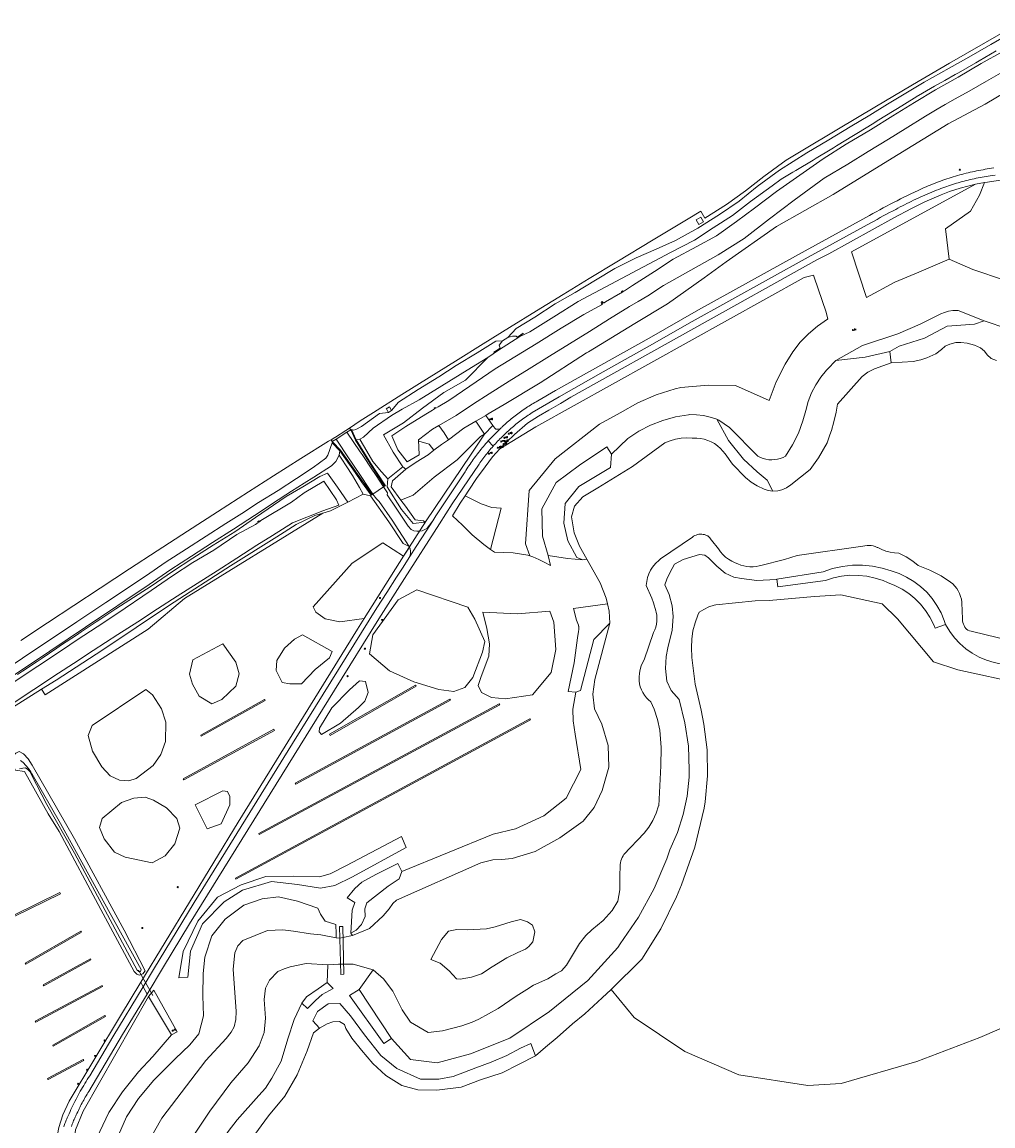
# Model space of a CAD drawing. Header units: metres. Extents: x 138165 to 154469, y 480134 to 494189.
# Tile 15 of 256: x 139748 to 140157, y 483034 to 483499. Entities that reach past the tile are written whole.
import ezdxf

# ---------------------------------------------------------------- set-up
doc = ezdxf.new("R2010")
doc.units = ezdxf.units.M
doc.header["$LTSCALE"] = 0.001
doc.header["$MEASUREMENT"] = 0
for name, color, linetype, lineweight in [('TOP-L-duiker', 7, 'Continuous', 0), ('TOP-L-terrein schutting raster hek leuning', 7, 'Continuous', 0), ('TOP-L-topo objecten punt', 7, 'Continuous', 0), ('TOP-L-topo objecten vlak', 7, 'Continuous', 0)]:
    doc.layers.add(name, color=color, linetype=linetype, lineweight=lineweight)
doc.styles.add('Style-STANDARD', font='STANDARD.shx')

# ---------------------------------------------------------------- blocks, each defined once
blk = doc.blocks.new('24')
at = {"layer": 'TOP-L-topo objecten punt', "color": 7, "linetype": 'Continuous', "lineweight": 0}
for radius in [0.025, 0.0182, 0.0115, 0.005]:
    blk.add_circle((0, 0), radius, dxfattribs=at)
blk = doc.blocks.new('304')
at = {"layer": 'TOP-L-topo objecten punt', "color": 7, "linetype": 'Continuous', "lineweight": 0}
blk.add_circle((0, 0), 0.0225, dxfattribs=at)
at = {"layer": 'TOP-L-topo objecten punt', "color": 7, "linetype": 'Continuous', "lineweight": 0, "style": 'Style-STANDARD'}
blk.add_text('ZM', height=0.054, dxfattribs=at).set_placement((0.043, 0))
blk = doc.blocks.new('121')
at = {"layer": 'TOP-L-topo objecten punt', "color": 7, "linetype": 'Continuous', "lineweight": 0}
blk.add_circle((0, 0), 0.025, dxfattribs=at)
at = {"layer": 'TOP-L-topo objecten punt', "color": 7, "linetype": 'Continuous', "lineweight": 0, "style": 'Style-STANDARD'}
blk.add_text('LD', height=0.06, dxfattribs=at).set_placement((0.0483, 0))
blk = doc.blocks.new('123')
at = {"layer": 'TOP-L-topo objecten punt', "color": 7, "linetype": 'Continuous', "lineweight": 0}
blk.add_circle((0, 0), 0.025, dxfattribs=at)
at = {"layer": 'TOP-L-topo objecten punt', "color": 7, "linetype": 'Continuous', "lineweight": 0, "style": 'Style-STANDARD'}
blk.add_text('PT', height=0.06, dxfattribs=at).set_placement((0.0483, 0))
blk = doc.blocks.new('302')
at = {"layer": 'TOP-L-topo objecten punt', "color": 7, "linetype": 'Continuous', "lineweight": 0}
blk.add_circle((0, 0), 0.025, dxfattribs=at)
at = {"layer": 'TOP-L-topo objecten punt', "color": 7, "linetype": 'Continuous', "lineweight": 0, "style": 'Style-STANDARD'}
blk.add_text('WH', height=0.06, dxfattribs=at).set_placement((0.0483, 0))
blk = doc.blocks.new('11')
at = {"layer": 'TOP-L-topo objecten punt', "color": 7, "linetype": 'Continuous', "lineweight": 0}
blk.add_circle((0, 0), 0.025, dxfattribs=at)
at = {"layer": 'TOP-L-topo objecten punt', "color": 7, "linetype": 'Continuous', "lineweight": 0, "style": 'Style-STANDARD'}
blk.add_text('AB', height=0.06, dxfattribs=at).set_placement((0.0483, 0))
blk = doc.blocks.new('14')
at = {"layer": 'TOP-L-topo objecten punt', "color": 7, "linetype": 'Continuous', "lineweight": 0}
blk.add_circle((0, 0), 0.025, dxfattribs=at)
at = {"layer": 'TOP-L-topo objecten punt', "color": 7, "linetype": 'Continuous', "lineweight": 0, "style": 'Style-STANDARD'}
blk.add_text('VB', height=0.06, dxfattribs=at).set_placement((0.0483, 0))
blk = doc.blocks.new('175')
at = {"layer": 'TOP-L-topo objecten punt', "color": 7, "linetype": 'Continuous', "lineweight": 0}
blk.add_circle((0, 0), 0.025, dxfattribs=at)
at = {"layer": 'TOP-L-topo objecten punt', "color": 7, "linetype": 'Continuous', "lineweight": 0, "style": 'Style-STANDARD'}
blk.add_text('SB', height=0.06, dxfattribs=at).set_placement((0.0483, 0))

msp = doc.modelspace()

# ---------------------------------------------------------------- linework, layer by layer
at = {"layer": 'TOP-L-duiker', "flags": 128}
msp.add_lwpolyline([(139796.78, 483099.48), (139802.87, 483088.8)], dxfattribs=at)
at = {"layer": 'TOP-L-terrein schutting raster hek leuning', "flags": 128}
msp.add_lwpolyline([(139764.16, 483009.37), (139763.19, 483012.13), (139762.38, 483015.27), (139761.89, 483018.18), (139761.64, 483021.39), (139762.05, 483027.17), (139763.21, 483033.15), (139764.93, 483038.45), (139767.6, 483044.17), (139789.16, 483080.2), (139797.8, 483094.41), (139838.85, 483161.93), (139889.23, 483243.41), (139892.02, 483247.82), (139908.65, 483274.11), (139918.1, 483289.05), (139936.86, 483316.71), (139942.8, 483325.63), (139939.13, 483331.13)], dxfattribs=at)
at = {"layer": 'TOP-L-topo objecten vlak', "flags": 128}
for points in [[(140169, 483499.49), (140154.07, 483490.86), (140138.89, 483482.09), (140123.33, 483473), (140107.48, 483463.65), (140092.13, 483454.46), (140076.34, 483444.99), (140070.03, 483441.22), (140060.62, 483434.32), (140052.85, 483428.3), (140044.87, 483422.59), (140035.77, 483416.79), (140034.01, 483419.73), (140028.64, 483416.52), (140013.9, 483407.64), (139998.61, 483398.3), (139986.96, 483391.25), (139975.9, 483384.51), (139964.68, 483377.61), (139953.32, 483370.59), (139942.21, 483363.71), (139930.46, 483356.39), (139919.36, 483349.47), (139907.92, 483342.33), (139895.92, 483334.78), (139890.24, 483331.19), (139885.86, 483328.15)], [(139952.55, 483366.47), (139956.12, 483370.27), (139963.92, 483374.98), (139972.55, 483380.55), (139980.99, 483385.42), (139989.62, 483390.65), (139997.79, 483395.56), (140006.67, 483400.03), (140015.14, 483403.67), (140023.26, 483407.3), (140032.82, 483412.53), (140041.93, 483418.33), (140050.19, 483423.88), (140057.74, 483430.1), (140067.14, 483436.99), (140078.75, 483444.32), (140087.96, 483449.85), (140097.02, 483455.23), (140105.35, 483460.28), (140112.83, 483464.86), (140118.38, 483468.29), (140128.21, 483474.12), (140138.72, 483480.02), (140147.08, 483484.67), (140156.4, 483490.01), (140166.27, 483495.77)], [(140158.66, 483487.3), (140151.4, 483483.11), (140150, 483482.3), (140142.69, 483478.1), (140141.32, 483477.33), (140136.93, 483474.9), (140132.58, 483472.47), (140129.19, 483470.51), (140125.83, 483468.51), (140125.57, 483468.35), (140124.01, 483467.38), (140117.02, 483463.05), (140115.51, 483462.12), (140108.45, 483457.78), (140106.99, 483456.88), (140099.88, 483452.52), (140098.46, 483451.65), (140091.29, 483447.29), (140089.92, 483446.45), (140088.51, 483445.6), (140082.68, 483442.07), (140081.36, 483441.27), (140074.07, 483436.88), (140072.79, 483436.11), (140067.93, 483433.2), (140064.1, 483430.41), (140054.95, 483423.77), (140047.38, 483417.94), (140039.25, 483412.71), (140031.38, 483407.45), (140021.27, 483402.28), (139982.28, 483381.64), (139972.01, 483375.15), (139961.9, 483368.85), (139957.67, 483366.87)], [(140161.45, 483487.09), (140152.26, 483481.98), (140142.64, 483476.25), (140133.06, 483470.91), (140124.2, 483465.54), (140115.01, 483459.91), (140105.55, 483454.02), (140095.29, 483447.99), (140085.64, 483441.8), (140065.95, 483428.07), (140056.71, 483421.01), (140049.12, 483415.33), (140040.67, 483409.24), (140032.37, 483404.85), (140022.4, 483399.41), (140014.42, 483394.31), (140005.22, 483388.4), (140001.83, 483386.11), (140001.34, 483385.94), (140001.22, 483385.75)], [(139923.42, 483329.25), (139930.77, 483333.53), (139938.15, 483338.44), (139944.79, 483342.71), (139953.22, 483347.99), (139961.66, 483353.26), (139970.11, 483358.52), (139978.57, 483363.76), (139987.03, 483369), (139995.5, 483374.22), (140003.97, 483379.43), (140007.59, 483381.55), (140011.61, 483384.05), (140018.3, 483388.34), (140029.78, 483394.77), (140041.37, 483401.23), (140052.3, 483408.17), (140062.93, 483416.46), (140073.36, 483424.4), (140083.89, 483432.15), (140086.01, 483433.57), (140095.96, 483439.59), (140104.57, 483444.84), (140113.17, 483450.11), (140120.23, 483454.46), (140128.76, 483459.73), (140133.74, 483462.74), (140137.07, 483464.66), (140141.31, 483467.04), (140147.16, 483470.29), (140154.49, 483474.5), (140160.5, 483477.92)], [(139943.25, 483333.55), (139944.35, 483334.21), (139951.02, 483338.19), (139966.2, 483347.27), (139985.8, 483359.89), (139986.68, 483360.42), (140006.24, 483372.36), (140019.97, 483380.6), (140035.45, 483391.61), (140044.67, 483398.32), (140065.96, 483413.3), (140089.87, 483426.79), (140112.84, 483440.95), (140138.3, 483456.55), (140154, 483464.85), (140162.25, 483469.74)], [(140157.58, 483437.93), (140156.68, 483437.8), (140155.77, 483437.66), (140154.86, 483437.52), (140153.96, 483437.37), (140153.06, 483437.21), (140152.16, 483437.05), (140151.26, 483436.88), (140150.36, 483436.7), (140149.46, 483436.51), (140148.56, 483436.32), (140147.67, 483436.11), (140146.78, 483435.91), (140145.89, 483435.69), (140145, 483435.47), (140144.11, 483435.23), (140143.23, 483435), (140142.32, 483434.74), (140141.42, 483434.47), (140140.53, 483434.2), (140139.63, 483433.92), (140138.74, 483433.64), (140137.85, 483433.34), (140136.96, 483433.04), (140136.07, 483432.73), (140135.19, 483432.42), (140134.31, 483432.1), (140133.43, 483431.77), (140132.55, 483431.43), (140131.68, 483431.09), (140130.81, 483430.74), (140129.94, 483430.38), (140129.08, 483430.02), (140128.21, 483429.65), (140127.36, 483429.27), (140126.5, 483428.88), (140125.65, 483428.49), (140124.16, 483427.78), (140122.67, 483427.06), (140121.19, 483426.33), (140119.72, 483425.6), (140118.24, 483424.86), (140116.77, 483424.11), (140115.3, 483423.36), (140113.84, 483422.6), (140112.38, 483421.83), (140110.92, 483421.06), (140109.47, 483420.28), (140108.02, 483419.49), (140106.57, 483418.7), (140105.13, 483417.9), (140075.28, 483401.44), (140033.08, 483378.02), (140012.15, 483366.13), (139991.8, 483354.79), (139972.75, 483344.04), (139965.22, 483339.62), (139964.59, 483339.28), (139963.97, 483338.93), (139963.35, 483338.58), (139962.73, 483338.22), (139962.11, 483337.85), (139961.51, 483337.48), (139960.9, 483337.1), (139960.3, 483336.71), (139959.7, 483336.32), (139959.11, 483335.92), (139958.52, 483335.52), (139957.94, 483335.1), (139957.36, 483334.69), (139956.78, 483334.27), (139956.21, 483333.84), (139955.64, 483333.4), (139955.08, 483332.96), (139954.52, 483332.51), (139953.97, 483332.06), (139953.42, 483331.6), (139952.88, 483331.14), (139952.34, 483330.67), (139951.81, 483330.19), (139951.28, 483329.71), (139950.76, 483329.22), (139950.24, 483328.73), (139950.01, 483328.51), (139949.78, 483328.3), (139949.55, 483328.08), (139949.32, 483327.86)], [(139946.38, 483320.57), (139946.86, 483321.09), (139947.33, 483321.61), (139947.81, 483322.13), (139948.3, 483322.64), (139948.79, 483323.14), (139949.28, 483323.64), (139949.78, 483324.13), (139950.29, 483324.62), (139950.8, 483325.11), (139951.31, 483325.59), (139951.82, 483326.08), (139952.33, 483326.57), (139952.84, 483327.05), (139953.36, 483327.52), (139953.89, 483327.99), (139954.42, 483328.46), (139954.95, 483328.92), (139955.49, 483329.37), (139956.04, 483329.82), (139956.59, 483330.26), (139957.14, 483330.7), (139957.7, 483331.13), (139958.26, 483331.56), (139958.83, 483331.97), (139959.4, 483332.39), (139959.98, 483332.79), (139960.55, 483333.2), (139961.14, 483333.59), (139961.73, 483333.98), (139962.32, 483334.36), (139962.92, 483334.74), (139974.24, 483341.32), (139992.76, 483351.86), (140013.57, 483363.55), (140029.15, 483372.39), (140079.35, 483400.26), (140105.77, 483414.8), (140107.07, 483415.53), (140108.37, 483416.25), (140109.68, 483416.97), (140110.99, 483417.68), (140112.31, 483418.38), (140113.62, 483419.08), (140114.94, 483419.78), (140116.27, 483420.47), (140117.19, 483420.97), (140118.11, 483421.47), (140119.04, 483421.96), (140119.98, 483422.44), (140120.91, 483422.92), (140121.85, 483423.39), (140122.79, 483423.85), (140123.74, 483424.31), (140124.69, 483424.76), (140125.64, 483425.21), (140126.6, 483425.64), (140127.56, 483426.07), (140128.52, 483426.49), (140129.48, 483426.91), (140130.45, 483427.32), (140131.42, 483427.72), (140132.39, 483428.12), (140133.37, 483428.5), (140134.35, 483428.89), (140135.33, 483429.26), (140136.13, 483429.56), (140136.94, 483429.85), (140137.75, 483430.14), (140138.56, 483430.42), (140139.37, 483430.69), (140140.18, 483430.95), (140141, 483431.21), (140141.82, 483431.46), (140142.64, 483431.71), (140143.46, 483431.94), (140144.29, 483432.17), (140145.12, 483432.39), (140145.95, 483432.61), (140146.78, 483432.82), (140147.61, 483433.02), (140148.44, 483433.21), (140149.28, 483433.4), (140150.12, 483433.57), (140150.96, 483433.74), (140151.8, 483433.91), (140152.64, 483434.07), (140153.48, 483434.22), (140154.33, 483434.36), (140155.17, 483434.49), (140156.02, 483434.62), (140157.13, 483434.78), (140158.25, 483434.93)], [(140153.75, 483431.75), (140154.96, 483431.97), (140161.34, 483432.86), (140168.26, 483433.5), (140170.1, 483433.64)], [(140149.93, 483431.06), (140143.44, 483429.35), (140138.95, 483427.96), (140135.42, 483426.56), (140128.46, 483423.61), (140122.82, 483420.79), (140115.42, 483416.84), (140088.02, 483401.77), (140083.02, 483399.24), (139979.23, 483341.27), (139974.81, 483338.59), (139969.9, 483335.71), (139965.58, 483333.25), (139960.83, 483330.23), (139955.41, 483325.46), (139952.11, 483322.38), (139949.22, 483319.46)], [(140138.77, 483399.47), (140125.94, 483393.95), (140115.91, 483389.76), (140103.88, 483383.34), (140097.64, 483402.5), (140149.93, 483431.06)], [(140153.75, 483431.75), (140151.53, 483426.44), (140147.74, 483419.67), (140137.25, 483412.32), (140138.77, 483399.47)], [(140149.93, 483431.06), (140153.75, 483431.75)], [(140035.21, 483415.21), (140034.03, 483417.19), (140032.04, 483416.03), (140033.24, 483414.03), (140035.21, 483415.21)], [(140175.54, 483386.09), (140148.71, 483395.08), (140138.77, 483399.47)], [(139949.22, 483319.46), (139964.43, 483328.78), (140077.67, 483391.78), (140081.48, 483392.7), (140081.78, 483391.84), (140086.92, 483377.1), (140087.57, 483374.15), (140087.46, 483374.09), (140083.3, 483371.26), (140079.46, 483368.02), (140075.98, 483364.39), (140072.89, 483360.42), (140069.53, 483355.09), (140065.76, 483347.67), (140062.78, 483339.9), (140048.57, 483346.14), (140037.08, 483346.36), (140025.53, 483345.37), (140023.25, 483344.81), (140015.16, 483342.22), (140007.38, 483338.8), (140000, 483334.59), (139991.32, 483329.85), (139972.52, 483315.26), (139961.55, 483301.93), (139960, 483279.4), (139961.89, 483274.26)], [(139992.93, 483381.08), (139992.71, 483381.33), (139992.57, 483381.5), (139992.46, 483381.65), (139992.22, 483381.49), (139991.94, 483381.29), (139992.18, 483380.9), (139992.42, 483380.52)], [(140000.68, 483385.42), (140000.51, 483385.31), (140000.06, 483385.07), (139993.77, 483381.43), (139993.22, 483381.01), (139992.93, 483381.08)], [(140001.22, 483385.75), (140001.13, 483385.91), (140001.04, 483386.05), (140000.76, 483385.91), (140000.49, 483385.74), (140000.6, 483385.55), (140000.68, 483385.42)], [(140000.68, 483385.42), (140001.22, 483385.75)], [(139992.42, 483380.52), (139992.05, 483380.15), (139984.61, 483376.12), (139975.04, 483370.29), (139964.55, 483363.73), (139947.32, 483353.17), (139936.61, 483345.81), (139927.68, 483339.89), (139923.25, 483337.19), (139922.18, 483336.59)], [(139992.42, 483380.52), (139992.52, 483380.62), (139992.36, 483380.97), (139992.65, 483381.15), (139992.93, 483381.08)], [(140091.03, 483356.69), (140102.17, 483362.99), (140117.15, 483367.9), (140126.54, 483372.1), (140135.24, 483376.38), (140136.86, 483377.01), (140138.54, 483377.47), (140140.26, 483377.75), (140142, 483377.85), (140142.63, 483377.84), (140153.5, 483373.51)], [(140113.73, 483360.47), (140117.69, 483362.78), (140128.39, 483366.19), (140137.89, 483371.17), (140149.42, 483372), (140153.5, 483373.51)], [(140153.5, 483373.51), (140154.77, 483373.09), (140177.15, 483365.38)], [(139957.62, 483367.09), (139958.02, 483367.37), (139959.11, 483368.13), (139959.03, 483368.25), (139956.61, 483366.55)], [(139903.59, 483335.58), (139906.44, 483339.18), (139914.75, 483344.52), (139923.44, 483349.86), (139930.85, 483354.65), (139939.59, 483359.99), (139947.55, 483364.84), (139950.3, 483365.05)], [(139948.7, 483361.05), (139957.67, 483366.87)], [(139950.3, 483365.05), (139948.92, 483363.14), (139949.4, 483361.87)], [(139952.55, 483366.47), (139950.3, 483365.05)], [(139956.61, 483366.55), (139956.1, 483366.95), (139954.63, 483366.95), (139952.55, 483366.47)], [(139956.61, 483366.55), (139956.56, 483366.52), (139956.62, 483366.4), (139956.96, 483366.63), (139957.27, 483366.85), (139957.62, 483367.09)], [(139957.67, 483366.87), (139957.62, 483367.09)], [(140158.79, 483356.68), (140156.51, 483357.55), (140154.81, 483359.11), (140153.71, 483360.59), (140152.04, 483361.99), (140149.48, 483363.12), (140146.4, 483363.98), (140143.73, 483364.36), (140141.54, 483364.31), (140139.04, 483363.62), (140137.11, 483362.76), (140135.5, 483361.28), (140133.11, 483359.53), (140129.38, 483357.9), (140126.85, 483356.95), (140123.53, 483356.32), (140114.32, 483355.67)], [(139948.7, 483361.05), (139944.12, 483357.91)], [(139949.4, 483361.87), (139948.23, 483361.16), (139946.75, 483360.32), (139946.79, 483360.16), (139948.7, 483361.05)], [(139948.7, 483361.05), (139949.41, 483361.69), (139949.4, 483361.87)], [(140113.73, 483360.47), (140103.3, 483358.07), (140091.03, 483356.69)], [(140114.32, 483355.67), (140113.73, 483360.47)], [(139890.13, 483323.47), (139891.71, 483324.34), (139895.78, 483328.15), (139903.58, 483333.46), (139908.02, 483336.13), (139915.14, 483340.12), (139937.24, 483353.69), (139944.12, 483357.91)], [(139944.12, 483357.91), (139934.67, 483348.46), (139925.54, 483343.24), (139916.54, 483336.59), (139908.65, 483330.39), (139900.21, 483325.29), (139904.18, 483317.97), (139908.3, 483311.89)], [(140040.73, 483331.89), (140041.6, 483331.52), (140046.13, 483328.45), (140058.07, 483316.33), (140059.17, 483315.78), (140060.31, 483315.35), (140061.49, 483315.04), (140062.7, 483314.86), (140063.93, 483314.81), (140065.15, 483314.88), (140066.36, 483315.08), (140067.54, 483315.41), (140068.68, 483315.85), (140069.7, 483316.38), (140072.68, 483321.06), (140075.16, 483326.03), (140077.11, 483331.22), (140078.3, 483335.67), (140079.31, 483339.4), (140080.71, 483343), (140082.47, 483346.44), (140084.58, 483349.67), (140086.99, 483352.63), (140087.43, 483353), (140091.03, 483356.69)], [(140114.32, 483355.67), (140107.23, 483353.13), (140104.52, 483351.72), (140102.08, 483349.9), (140091.67, 483338.25), (140091.06, 483334.9), (140090.19, 483330.89), (140089.16, 483327.12), (140088.5, 483325.31), (140087.34, 483321.91), (140083.62, 483315.63), (140080.07, 483310.75), (140071.96, 483304.22), (140070.2, 483303.03), (140068.24, 483302.15), (140066.54, 483301.74), (140064.36, 483301.57)], [(139903.59, 483335.58), (139903.57, 483335.6), (139902.67, 483337.16), (139901.32, 483336.36), (139901.36, 483336.29), (139902.12, 483334.92), (139902.2, 483334.78)], [(139902.2, 483334.78), (139903.59, 483335.58)], [(139921.65, 483336.31), (139920.83, 483335.82), (139918.04, 483334.13), (139909.57, 483328.87), (139903.65, 483324.93), (139906.26, 483318.95), (139910.17, 483314.01), (139915.18, 483316.92), (139914.87, 483323.28)], [(139922.18, 483336.59), (139921.93, 483336.9), (139921.45, 483336.58), (139921.65, 483336.31)], [(139921.65, 483336.31), (139921.77, 483336.34), (139921.65, 483336.51), (139921.93, 483336.7), (139922.08, 483336.53), (139922.18, 483336.59)], [(139886.6, 483327.62), (139887.47, 483327.32), (139888.5, 483327.59), (139890.82, 483328.89), (139898.52, 483334.35), (139902.2, 483334.78)], [(139927.55, 483323.17), (139933.99, 483328.13), (139939.13, 483331.13), (139943.25, 483333.55)], [(139943.25, 483333.55), (139946.25, 483329.29)], [(139996.28, 483317.24), (140003.21, 483323.77), (140007.84, 483326.84), (140012.76, 483329.4), (140017.93, 483331.43), (140023.28, 483332.92), (140028.75, 483333.84), (140029.34, 483333.9), (140032.25, 483333.85), (140035.14, 483333.49), (140037.97, 483332.84), (140040.73, 483331.89)], [(140040.73, 483331.89), (140045.65, 483322.99), (140052.08, 483315.1), (140057.72, 483309.79), (140062.06, 483306.25), (140064.36, 483301.57)], [(139885.86, 483328.15), (139884.32, 483327.17), (139879.87, 483324.33), (139879.68, 483324.21), (139878.12, 483323.21)], [(139880.18, 483323.57), (139884.72, 483326.47)], [(139886.3, 483327.47), (139884.72, 483326.47)], [(139884.72, 483326.47), (139890.32, 483318.2), (139891.12, 483317.02), (139895.49, 483310.5), (139896.44, 483309.06), (139897.05, 483308.14), (139900.18, 483303.41)], [(139886.3, 483327.47), (139885.86, 483328.15)], [(139886.3, 483327.47), (139886.6, 483327.62)], [(139900.56, 483303.66), (139894.53, 483313.09), (139888.3, 483323.05), (139886.3, 483327.47)], [(139888.65, 483323.24), (139886.6, 483327.62)], [(139914.87, 483323.28), (139920.77, 483327.7), (139923.42, 483329.25)], [(139927.55, 483323.17), (139925.67, 483326.18), (139923.42, 483329.25)], [(139946.25, 483329.29), (139942.8, 483325.63)], [(139949.32, 483327.86), (139948.75, 483327.32), (139948.18, 483326.76), (139947.62, 483326.21), (139947.07, 483325.65), (139946.52, 483325.09), (139945.97, 483324.52), (139945.42, 483323.95), (139944.88, 483323.37), (139944.35, 483322.79)], [(139949.32, 483327.86), (139948.48, 483327.73), (139948.3, 483327.7), (139948.13, 483327.69), (139947.93, 483327.7), (139947.73, 483327.74), (139947.54, 483327.8), (139947.38, 483327.89), (139947.24, 483327.98), (139947.08, 483328.12), (139946.25, 483329.29)], [(139724.82, 483215.83), (139747.79, 483231.13), (139770.75, 483246.42), (139782.94, 483254.54), (139800.2, 483266.04), (139808.06, 483271.47), (139817.04, 483277.3), (139825.39, 483282.53), (139833.7, 483287.87), (139840.38, 483292.13), (139847.47, 483296.84), (139855.78, 483301.88), (139863.4, 483306.96), (139870.5, 483311.54), (139875.84, 483315.53), (139876.69, 483316.8), (139878.48, 483322)], [(139878.12, 483323.21), (139876.88, 483322.63), (139865.32, 483315.43), (139853.78, 483308.08), (139843.14, 483301.23), (139830.14, 483292.88), (139817.45, 483284.71), (139804.69, 483276.38), (139793.01, 483268.79), (139780.65, 483260.72), (139769.54, 483253.4), (139758.42, 483246.07), (139747.12, 483238.63)], [(139878.12, 483323.21), (139878.54, 483322.53)], [(139878.48, 483322), (139878.77, 483322.27)], [(139878.48, 483322), (139881.67, 483318.56)], [(139880.18, 483323.57), (139878.54, 483322.53)], [(139878.54, 483322.53), (139878.65, 483322.41), (139878.77, 483322.27)], [(139878.77, 483322.27), (139881.98, 483318.81), (139888.53, 483309.7), (139891.27, 483305.78), (139892.09, 483304.62), (139895.25, 483300.1)], [(139895.63, 483300.36), (139892.57, 483304.96), (139891.8, 483306.12), (139891.27, 483306.92), (139886.62, 483313.86), (139885.73, 483315.2), (139880.18, 483323.57)], [(139890.13, 483323.47), (139888.65, 483323.24)], [(139888.65, 483323.24), (139894.87, 483313.3), (139897.25, 483309.58), (139900.92, 483303.83), (139900.59, 483303.62), (139900.56, 483303.66)], [(139901.98, 483306.72), (139899.36, 483309.78), (139895.69, 483314.07), (139893.12, 483318.42), (139890.24, 483323.28), (139890.13, 483323.47)], [(139907.52, 483297.73), (139912.64, 483299.94), (139921.56, 483307.54), (139931.2, 483314.82), (139941.05, 483324.58), (139942.8, 483325.63)], [(139914.87, 483323.28), (139915.09, 483322.65), (139919.36, 483321.41), (139921.34, 483318.82)], [(139942.8, 483325.63), (139936.86, 483316.71), (139918.1, 483289.05)], [(139944.35, 483322.79), (139943.82, 483322.21), (139943.31, 483321.63), (139942.8, 483321.04), (139942.29, 483320.44), (139941.79, 483319.84), (139941.29, 483319.24), (139940.8, 483318.63), (139940.32, 483318.02), (139939.84, 483317.4), (139939.36, 483316.78), (139938.89, 483316.15), (139938.43, 483315.52), (139937.98, 483314.89), (139937.52, 483314.25), (139937.08, 483313.61), (139936.64, 483312.96), (139936.2, 483312.31), (139935.77, 483311.66), (139935.35, 483311), (139934.94, 483310.34), (139934.53, 483309.67), (139922.26, 483291.11), (139920.97, 483289.08)], [(139921.34, 483318.82), (139924.63, 483321.3), (139927.55, 483323.17)], [(139946.38, 483320.57), (139944.35, 483322.79)], [(140064.36, 483301.57), (140062.44, 483301.86), (140060.71, 483302.43), (140057.74, 483303.8), (140055.24, 483305.36), (140052.86, 483307.28), (140047.4, 483312.98), (140044.28, 483317.26), (140043.36, 483318.48), (140042.28, 483319.65), (140041.09, 483320.7), (140039.79, 483321.62), (140038.41, 483322.39), (140036.95, 483323.02), (140035.43, 483323.49), (140033.87, 483323.8), (140032.29, 483323.95), (140030.7, 483323.93), (140030.38, 483323.96), (140028.02, 483324.04), (140025.66, 483323.87), (140023.33, 483323.46), (140021.06, 483322.81), (140018.87, 483321.92), (140005.19, 483311.98), (139990.56, 483303.03), (139984.22, 483299.22), (139980.75, 483295.3), (139979.45, 483290.73), (139980.54, 483284.05), (139982.84, 483278.34), (139985.89, 483272.89)], [(139741.9, 483222.45), (139759.33, 483234.12), (139774.48, 483244.27), (139801.25, 483262.2), (139810.47, 483268.51), (139819.14, 483274.22), (139827.98, 483279.86), (139836.87, 483285.49), (139845.72, 483291.38), (139855.78, 483297.99), (139858.9, 483300.04), (139861.27, 483301.57), (139866.68, 483305.01), (139870.7, 483307.55), (139878.22, 483312.26), (139880.09, 483314.14), (139881.39, 483316.74)], [(139800.43, 483089.41), (139807.38, 483100.94), (139818.36, 483119.06), (139879.42, 483217.68), (139898.19, 483247.78), (139908.94, 483264.76), (139923.73, 483287.75), (139929.1, 483296.18), (139940.45, 483312.94), (139940.84, 483313.51), (139941.24, 483314.08), (139941.64, 483314.64), (139942.04, 483315.2), (139942.45, 483315.76), (139942.87, 483316.31), (139943.29, 483316.86), (139943.72, 483317.4), (139944.15, 483317.94), (139944.59, 483318.47), (139945.03, 483319.01), (139945.48, 483319.53), (139945.93, 483320.05), (139946.38, 483320.57)], [(139881.67, 483318.56), (139881.39, 483316.74)], [(139881.39, 483316.74), (139882.5, 483315.09), (139884.38, 483312.28), (139887.13, 483308.18), (139889.98, 483303.12), (139891.57, 483300.3)], [(139895.25, 483300.1), (139895.28, 483300.06), (139894.95, 483299.83), (139890.93, 483305.57), (139888.21, 483309.46), (139881.67, 483318.56)], [(139909.55, 483310.92), (139913.95, 483313.75), (139918.99, 483316.92), (139921.34, 483318.82)], [(139949.22, 483319.46), (139946.12, 483316.08), (139943, 483311.84), (139939.37, 483306.88), (139936.16, 483302.07), (139934.57, 483299.68)], [(139969.67, 483274.43), (139967.19, 483282.64), (139966.93, 483294.12), (139973.04, 483305.17), (139982.88, 483312.5), (139994.35, 483320.25), (139996.28, 483317.24)], [(139996.28, 483317.24), (139995.94, 483311.54), (139982.6, 483303.53), (139976.82, 483296.41), (139976.23, 483288.11), (139977.86, 483280.69), (139981.71, 483273.58), (139984.18, 483272.59)], [(139901.98, 483306.72), (139908.3, 483311.89)], [(139908.3, 483311.89), (139909.55, 483310.92)], [(139885.06, 483296.87), (139880.73, 483303.24), (139876.56, 483309.22), (139873.31, 483307.73), (139866.11, 483303.35), (139859.08, 483299.3), (139846.12, 483290.4), (139837.46, 483284.48), (139828.28, 483278.84), (139819.69, 483273.38), (139811.08, 483267.69), (139802.16, 483261.47), (139789.26, 483253.25), (139787.29, 483251.94), (139780.96, 483247.75), (139778.95, 483246.41), (139772.66, 483242.23), (139770.63, 483240.88), (139764.37, 483236.71), (139762.31, 483235.33), (139756.09, 483231.18), (139754, 483229.77), (139747.82, 483225.63), (139745.69, 483224.2)], [(139909.55, 483310.92), (139903.99, 483305.92), (139903.44, 483303.4), (139907.52, 483297.73)], [(139744.28, 483212.42), (139752.62, 483217.91), (139763.08, 483224.77), (139769.33, 483228.86), (139777.7, 483234.32), (139788.09, 483241.08), (139796.44, 483246.49), (139804.8, 483251.89), (139813.16, 483257.28), (139821.53, 483262.66), (139829.91, 483268.03), (139838.3, 483273.38), (139846.69, 483278.73), (139853.31, 483282.93), (139861.75, 483288.28), (139874.6, 483293.28), (139881.27, 483295.74), (139880.38, 483297.89), (139874.93, 483305.81), (139866.67, 483300.88), (139861.3, 483296.9), (139848.44, 483289.17), (139847.82, 483288.7)], [(139900.18, 483303.41), (139895.63, 483300.36)], [(139900.18, 483303.41), (139900.56, 483303.66)], [(139900.18, 483303.41), (139901.83, 483300.89), (139901.76, 483300.01), (139905.44, 483294.37), (139910.58, 483286.77), (139911.86, 483285.41), (139912.96, 483284.91), (139914.14, 483284.66), (139915.32, 483284.65)], [(139917.59, 483288.44), (139912.65, 483287.93), (139907.69, 483293.91), (139901.66, 483303.43), (139901.98, 483306.72)], [(139891.57, 483300.3), (139888.29, 483298.69), (139885.06, 483296.87)], [(139891.57, 483300.3), (139894.68, 483299.58), (139902.38, 483288.7), (139908.41, 483279.46), (139910.95, 483278.21)], [(139895.25, 483300.1), (139895.63, 483300.36)], [(139910.95, 483278.21), (139903.77, 483289.34), (139898.38, 483297.19), (139897.14, 483298.28), (139895.63, 483300.36)], [(139934.57, 483299.68), (139932.45, 483296.51), (139929.31, 483291.15), (139933.45, 483287.27), (139937.53, 483283.14), (139942.52, 483279.01), (139945.27, 483277.03)], [(139945.27, 483277.03), (139949.78, 483294.39), (139945.86, 483294.63), (139941.39, 483296.24), (139934.57, 483299.68)], [(139874.51, 483292.34), (139877.82, 483293.34), (139885.06, 483296.87)], [(139917.59, 483288.44), (139917.06, 483289.06), (139913.56, 483289.49), (139909.44, 483295.29), (139907.52, 483297.73)], [(139874.51, 483292.34), (139816.15, 483256.35), (139800.88, 483243.33), (139757.39, 483215.62), (139755.9, 483217.99)], [(139755.9, 483217.99), (139762.09, 483221.83), (139781.72, 483234.58), (139809.93, 483253.53), (139835.67, 483270.04), (139855.11, 483282.38), (139863.31, 483287.47), (139871.16, 483291.33), (139874.51, 483292.34)], [(139847.82, 483288.7), (139847.56, 483289.1), (139847.1, 483288.79), (139847.33, 483288.39)], [(139847.33, 483288.39), (139847.41, 483288.46), (139847.26, 483288.69), (139847.54, 483288.88), (139847.71, 483288.64), (139847.82, 483288.7)], [(139911.21, 483274.06), (139913.99, 483278.2), (139918.13, 483284.65), (139920.97, 483289.08)], [(139920.97, 483289.08), (139918.52, 483286), (139917.56, 483285.34), (139916.49, 483284.88), (139915.34, 483284.65), (139915.32, 483284.65)], [(139915.32, 483284.65), (139918.1, 483289.05)], [(139918.1, 483289.05), (139917.59, 483288.44)], [(139847.33, 483288.39), (139846.08, 483287.57), (139838.27, 483283.29), (139828.54, 483276.69), (139819.78, 483271.5), (139811.18, 483265.92), (139802.14, 483259.69), (139787.64, 483249.87), (139779.3, 483244.36), (139770.97, 483238.84), (139764.71, 483234.68), (139754.33, 483227.76), (139748.14, 483223.62), (139739.87, 483218.08)], [(139892.02, 483247.82), (139881.73, 483246.41), (139875.51, 483247.74), (139871.66, 483250.56), (139870.41, 483252.71), (139886.88, 483271.26), (139899.82, 483279.78), (139908.65, 483274.11)], [(139895.82, 483099.65), (139900.1, 483095.89), (139904.07, 483090.58), (139907.97, 483082.8), (139911.52, 483077.61), (139918.97, 483073.2), (139925.05, 483073.87), (139933.14, 483076.03), (139937.59, 483077.53), (139940.38, 483078.75), (139948.5, 483083.28), (139956.16, 483088.49), (139960.59, 483091.35), (139963.44, 483093.15), (139969.52, 483095.87), (139972.84, 483097.92), (139975.23, 483099.25), (139977.41, 483101.6), (139982.78, 483110.8), (139985.47, 483114.08), (139988.09, 483116.45), (139992.78, 483120.5), (139996.62, 483124.7), (139998.96, 483128.61), (139999.85, 483133.34), (139999.79, 483139.6), (140000, 483143.2), (140000, 483144.01), (140000.08, 483144.81), (140000.25, 483145.59), (140000.49, 483146.36), (140000.82, 483147.09), (140001.22, 483147.79), (140001.55, 483148.26), (140010.13, 483157.24), (140012.09, 483159.87), (140013.77, 483162.68), (140015.15, 483165.66), (140016.2, 483168.77), (140016.23, 483168.87), (140017.2, 483185.73), (140017.34, 483193.42), (140016.72, 483200.72), (140015.73, 483205.24), (140014.27, 483209.64), (140012.96, 483212.66), (140011.95, 483213.51), (140011.03, 483214.45), (140010.21, 483215.49), (140009.51, 483216.6), (140008.93, 483217.79), (140008.47, 483219.03), (140008.15, 483220.31), (140007.97, 483221.54), (140007.94, 483223.16), (140008.08, 483224.77), (140008.39, 483226.36), (140008.87, 483227.91), (140009.5, 483229.4), (140010.07, 483230.46), (140013.99, 483241.89), (140014.55, 483243.04), (140014.99, 483244.24), (140015.3, 483245.49), (140015.48, 483246.75), (140015.52, 483248.03), (140015.43, 483249.31), (140015.21, 483250.57), (140015.09, 483251.05), (140014.07, 483254.51), (140013.35, 483256.38), (140010.96, 483261.8), (140011.17, 483263.47), (140011.56, 483265.11), (140012.11, 483266.7), (140012.83, 483268.23), (140013.56, 483269.45), (140014.89, 483271.02), (140016.38, 483272.44), (140017.02, 483272.97), (140030.44, 483282.18), (140030.93, 483282.53), (140031.46, 483282.83), (140032.02, 483283.08), (140032.6, 483283.26), (140033.2, 483283.38), (140033.8, 483283.44), (140034.41, 483283.43), (140035.01, 483283.36), (140035.61, 483283.23), (140036.18, 483283.04), (140036.74, 483282.79), (140036.92, 483282.69), (140037.36, 483282.32), (140037.76, 483281.91), (140038.11, 483281.47), (140038.41, 483280.98), (140038.47, 483280.88), (140041.46, 483277.24), (140042.35, 483275.97), (140043.36, 483274.81), (140044.49, 483273.76), (140045.72, 483272.83), (140047.05, 483272.03), (140048.45, 483271.38), (140049.65, 483270.95), (140050.86, 483270.42), (140052.13, 483270.01), (140053.43, 483269.74), (140054.75, 483269.61), (140056.08, 483269.61), (140057.4, 483269.76), (140058.69, 483270.04), (140059.29, 483270.22), (140069.35, 483272.72), (140074.67, 483274.5), (140102.39, 483278.32), (140103.25, 483278.53), (140104.12, 483278.65), (140105.01, 483278.68), (140105.89, 483278.61), (140106.76, 483278.46), (140107.61, 483278.21), (140108.43, 483277.88), (140108.65, 483277.77), (140110.31, 483276.93), (140112.06, 483276.28), (140113.86, 483275.81), (140115.7, 483275.53), (140117.56, 483275.44), (140120.61, 483273.87), (140123.48, 483271.98), (140125.65, 483270.24), (140130.63, 483268.28), (140135.37, 483265.81), (140139.33, 483263.22), (140140.3, 483262.42), (140141.17, 483261.53), (140141.95, 483260.55), (140142.62, 483259.49), (140143.18, 483258.37), (140143.61, 483257.2), (140143.93, 483255.98), (140144.11, 483254.75), (140144.13, 483254.5), (140144.34, 483247.66), (140144.41, 483246.94), (140144.56, 483246.23), (140144.78, 483245.53), (140145.07, 483244.87), (140145.43, 483244.24), (140145.86, 483243.65), (140146.12, 483243.34), (140146.71, 483242.98), (140147.34, 483242.69), (140147.99, 483242.47), (140148.66, 483242.32), (140148.69, 483242.31), (140185.58, 483233.36)], [(140066.01, 483264.43), (140065.73, 483264.31), (140057.64, 483263.92), (140051.18, 483264.78), (140047.88, 483265.36), (140044.3, 483266.94), (140040.71, 483269.95), (140037.26, 483273.4), (140035.68, 483274.55), (140033.39, 483274.84), (140026.5, 483272.68), (140022.91, 483270.82), (140020.9, 483267.08), (140019.61, 483264.5), (140018.89, 483262.06), (140020.62, 483258.04), (140021.91, 483253.15), (140022.34, 483248.7), (140021.91, 483242.96), (140020.04, 483235.49), (140019.33, 483231.76), (140019.04, 483226.73), (140019.61, 483221.42), (140021.48, 483217.54), (140024.88, 483213.63), (140027.33, 483203.91), (140028.75, 483193.99), (140029.13, 483183.98), (140029.04, 483180.86), (140028.21, 483172.93), (140026.57, 483165.14), (140024.12, 483157.56), (140020.89, 483150.28), (140019.61, 483146.52), (140014.34, 483133.88), (140007.78, 483121.86), (140000, 483110.59), (139998.96, 483109), (139986.34, 483095.13), (139970.12, 483082.08), (139953.43, 483070.77), (139936.89, 483064.14), (139922.72, 483060.37), (139911.6, 483061.87), (139903.46, 483070.65)], [(139908.65, 483274.11), (139911.07, 483277.93)], [(139910.95, 483278.21), (139911.07, 483277.93)], [(139911.07, 483277.93), (139911.39, 483277.2), (139911.55, 483276.25), (139911.49, 483275.29), (139911.21, 483274.06)], [(139945.27, 483277.03), (139947, 483275.78), (139954.84, 483275.5), (139961.09, 483274.52), (139961.89, 483274.26)], [(139911.21, 483274.06), (139908.17, 483269.14), (139905.7, 483265.29), (139901.55, 483258.85), (139897.4, 483252.4), (139861.82, 483195.1), (139820.31, 483128.05), (139803.15, 483099.75), (139798.8, 483092.52)], [(139908.65, 483274.11), (139892.02, 483247.82)], [(139961.89, 483274.26), (139963.13, 483273.86), (139965.73, 483272.76), (139967.87, 483271.67), (139970.56, 483270.17), (139969.67, 483274.43)], [(139984.18, 483272.59), (139977.82, 483273.14), (139969.67, 483274.43)], [(139985.89, 483272.89), (139984.18, 483272.59)], [(139985.89, 483272.89), (139991.5, 483262.89), (139994.01, 483256.47), (139994.63, 483254.01)], [(140137.28, 483245.31), (140136.72, 483246.99), (140135.34, 483250.26), (140133.63, 483253.36), (140131.6, 483256.27), (140129.29, 483258.95), (140126.7, 483261.37), (140123.87, 483263.51), (140120.84, 483265.34), (140117.63, 483266.85), (140114.28, 483268.01), (140110.53, 483269.16), (140106.39, 483269.99), (140102.18, 483270.39), (140097.95, 483270.34), (140093.76, 483269.85), (140089.63, 483268.92), (140085.63, 483267.57), (140066.01, 483264.43)], [(140066.01, 483264.43), (140066.46, 483261.19), (140086.55, 483263.9), (140089.93, 483264.99), (140093.41, 483265.71), (140096.94, 483266.07), (140100.49, 483266.06), (140104.02, 483265.67), (140107.49, 483264.92), (140110.87, 483263.82), (140112.77, 483263.01), (140115.91, 483261.79), (140118.9, 483260.25), (140121.72, 483258.4), (140124.33, 483256.27), (140126.7, 483253.88), (140128.81, 483251.26), (140130.64, 483248.42), (140132.15, 483245.42), (140132.84, 483243.73), (140137.28, 483245.31)], [(139929.8, 483217.08), (139923.52, 483217.88), (139912.91, 483221.1), (139902.61, 483225.76), (139894.25, 483233), (139895.69, 483240.97), (139906.31, 483255.77), (139914.22, 483259.89), (139935.75, 483252.59), (139938.66, 483247.59), (139942.87, 483238.16), (139941.91, 483233.6), (139937.86, 483222.91), (139934.46, 483218.69), (139929.8, 483217.08)], [(139996.12, 483091.28), (140009.1, 483104.09), (140017.12, 483116.87), (140023.76, 483130.41), (140025.83, 483135.53), (140031.46, 483151.4), (140035.4, 483167.78), (140035.88, 483170.51), (140036.83, 483181.43), (140036.64, 483192.4), (140035.3, 483203.28), (140034.09, 483209.14), (140031.57, 483220.18), (140030.22, 483231.42), (140030.02, 483235.65), (140030.18, 483239.16), (140030.7, 483242.64), (140031.58, 483246.04), (140032.82, 483249.33), (140033.35, 483250.49), (140035.34, 483251.71), (140037.45, 483252.71), (140039.64, 483253.48), (140040.31, 483253.67), (140056.93, 483255.29), (140062.91, 483255.45), (140081.96, 483257.14), (140093.12, 483257.87), (140110.54, 483253.98), (140117.01, 483247.65), (140132.13, 483229.56), (140142.44, 483226.23), (140169.55, 483220.33)], [(139981.31, 483216.79), (139978.08, 483216.99), (139980.56, 483229.16), (139981.99, 483239.64), (139982.41, 483242.35), (139982.46, 483242.67), (139982.5, 483242.97), (139982.52, 483243.22), (139982.55, 483243.45), (139982.55, 483243.64), (139982.56, 483243.82), (139982.55, 483244.04), (139982.54, 483244.27), (139982.52, 483244.45), (139982.49, 483244.59), (139982.47, 483244.69), (139982.43, 483244.84), (139982.36, 483245.03), (139981.53, 483247.16), (139980.35, 483252.14), (139994.63, 483254.01)], [(139994.63, 483254.01), (139995.41, 483250.94), (139995.59, 483245.82)], [(139797.8, 483094.41), (139838.85, 483161.93), (139889.23, 483243.41), (139892.02, 483247.82)], [(139941.52, 483216.6), (139940.04, 483219.56), (139941.41, 483223.35), (139944.64, 483231.94), (139944.83, 483237.14), (139943.67, 483243.62), (139941.99, 483250.47), (139956.7, 483249.87), (139970.37, 483250.98), (139972.06, 483246.33), (139972.81, 483234.81), (139970.88, 483225.14), (139963.02, 483215.63), (139951.6, 483214.02), (139945.74, 483214.47), (139941.52, 483216.6)], [(139995.59, 483245.82), (139989.27, 483222.18), (139988.42, 483215.95), (139989.15, 483209.72), (139992.21, 483203.3), (139994.94, 483194.3), (139995.27, 483185.14), (139992.42, 483175.32), (139988.99, 483168.07), (139984.44, 483162.36), (139974.54, 483155.33), (139964.18, 483149.55), (139954.41, 483146.56), (139949.87, 483146.14), (139946.24, 483145.97), (139941.26, 483144.76), (139905.63, 483129.04), (139904.02, 483127.59), (139902.57, 483125.34), (139900, 483122.45), (139894.2, 483117.14), (139887.09, 483114.12)], [(139981.31, 483216.79), (139983.2, 483217.52), (139988.83, 483239.02), (139995.59, 483245.82)], [(140186.6, 483226.83), (140169.25, 483228.56), (140167.67, 483228.41), (140164.33, 483228.36), (140161, 483228.65), (140157.72, 483229.3), (140154.53, 483230.28), (140151.45, 483231.59), (140148.53, 483233.21), (140145.8, 483235.13), (140143.28, 483237.33), (140141, 483239.77), (140139, 483242.44), (140137.28, 483245.31)], [(139866.03, 483240.91), (139878.55, 483233.91), (139877.37, 483231.31), (139871.34, 483226.3), (139865.62, 483220.28), (139860.62, 483220.28), (139857.45, 483220.89), (139854.8, 483225.9), (139855.21, 483230.19), (139858.37, 483235.29), (139862.56, 483239.18), (139866.03, 483240.91)], [(139832.01, 483213.71), (139827.68, 483211.85), (139822.32, 483215.13), (139819.54, 483220.12), (139818.34, 483224.34), (139819.72, 483230.35), (139832.36, 483237.16), (139837.83, 483229.43), (139839.28, 483224.55), (139837.83, 483219.27), (139832.01, 483213.71)], [(139893.68, 483216.59), (139892.22, 483213.04), (139889.58, 483210.25), (139881.97, 483203.72), (139874.05, 483198.91), (139872.96, 483200), (139873.12, 483201.55), (139878.4, 483210.16), (139885.85, 483217.7), (139890.05, 483221.59), (139892.56, 483221.26), (139893.68, 483216.59)], [(139913.94, 483219.32), (139913.7, 483219.75), (139877.39, 483198.99), (139877.64, 483198.56), (139913.94, 483219.32)], [(139387.04, 482960.59), (139387.73, 482961.09), (139401.15, 482970.07), (139437.09, 482996.79), (139459.68, 483014.5), (139482.36, 483030.45), (139506.46, 483047.31), (139507.94, 483048.34), (139528.99, 483062.83), (139554.92, 483080.86), (139573.78, 483093.89), (139596.21, 483107.69), (139620.15, 483125.25), (139648.29, 483144.91), (139666.82, 483158.47), (139692.02, 483175.65), (139715.63, 483191.34), (139738.12, 483206.98), (139755.9, 483217.99)], [(139799.89, 483217.87), (139802.65, 483215.63), (139806.54, 483209.71), (139808.39, 483204.07), (139808.2, 483195.93), (139806.19, 483190.46), (139802.96, 483185.79), (139795.82, 483180.38), (139795.79, 483180.38), (139792.66, 483179.34), (139788.81, 483179.72), (139784.8, 483181.51), (139781.32, 483185.34), (139777.38, 483191.86), (139775.54, 483198.48), (139777.2, 483202.75), (139799.89, 483217.87)], [(139907.82, 483141.12), (139946.46, 483156.82), (139955.77, 483159.11), (139967.77, 483164.65), (139977.23, 483172), (139983.33, 483184.15), (139981.01, 483199.12), (139980.22, 483204.69), (139980.04, 483209.56), (139981.31, 483216.79)], [(139849.97, 483213.66), (139823.04, 483198.66), (139823.28, 483198.22), (139850.21, 483213.23), (139849.97, 483213.66)], [(139949.17, 483211.44), (139948.93, 483211.88), (139847.5, 483157.12), (139847.74, 483156.68), (139949.17, 483211.44)], [(139862.86, 483178.36), (139863.1, 483177.92), (139928.36, 483213.41), (139928.12, 483213.85), (139862.86, 483178.36)], [(139962.11, 483205.05), (139961.88, 483205.49), (139837.67, 483138.26), (139837.9, 483137.82), (139962.11, 483205.05)], [(139853.95, 483201.11), (139815.69, 483180.28), (139815.93, 483179.84), (139854.19, 483200.67), (139853.95, 483201.11)], [(139751.98, 483185.97), (139750.2, 483188.7), (139748.33, 483190.79), (139746.5, 483191.7), (139744.99, 483191), (139743.85, 483190.05), (139742.69, 483188.85), (139742.95, 483187.65), (139744.88, 483183.94), (139748.69, 483183.37), (139758.75, 483165.48), (139763.36, 483157.98), (139780.84, 483125.06), (139794.96, 483098.96), (139796.02, 483097.81), (139797.13, 483097.39), (139798.58, 483097.98), (139799.56, 483099.22), (139790.73, 483116.32), (139769.8, 483154.91), (139751.98, 483185.97)], [(139751.08, 483183.11), (139751.54, 483182.22), (139751.67, 483181.96), (139758.07, 483169.45), (139769.84, 483148.81), (139784.85, 483120.67), (139796.19, 483099.56), (139796.96, 483098.92), (139797.68, 483098.96), (139797.9, 483099.73), (139781.95, 483128.81), (139763.87, 483161.43), (139751.9, 483182.23), (139751.81, 483182.39), (139751.36, 483183.18), (139750.43, 483184.64), (139748.19, 483187.04), (139746.97, 483187.97)], [(139746.57, 483184.45), (139748.03, 483184.69), (139749.19, 483184.8), (139750.15, 483184.12), (139751.08, 483183.11)], [(139780.38, 483159.63), (139781.46, 483163.49), (139789.63, 483170.21), (139794.87, 483172.07), (139799.65, 483172.45), (139803.15, 483171.26), (139808.57, 483167.93), (139813.02, 483163.54), (139814.27, 483159.37), (139812.06, 483152.77), (139807.97, 483147.76), (139802.57, 483144.79), (139791.14, 483147.13), (139786.73, 483149.34), (139782.24, 483154.9), (139780.38, 483159.63)], [(139832.34, 483175.19), (139834.32, 483174.92), (139835.32, 483172.79), (139835.31, 483169.28), (139831.66, 483161.22), (139825.7, 483159.16), (139820.72, 483169.2), (139832.34, 483175.19)], [(139840.72, 483133.2), (139832.92, 483128.27), (139823.74, 483118.98), (139818.77, 483107.48), (139817.55, 483096.55), (139813.84, 483096.2), (139815.65, 483107.37), (139821.77, 483120.16), (139830.07, 483130.22), (139840.14, 483135.52), (139850.56, 483139.05), (139862.01, 483139.21), (139873.15, 483138.93), (139877.69, 483140.16), (139884.53, 483143.67), (139907.78, 483155.93), (139909.71, 483151.31), (139887.11, 483138.88), (139879.6, 483135.21), (139873.57, 483134.14), (139863.85, 483135.6), (139852.89, 483136.91), (139840.72, 483133.2)], [(139886.36, 483115.16), (139886.96, 483124.75), (139888.05, 483128), (139884.88, 483129.99), (139888.06, 483133.97), (139891.03, 483136.64), (139896.88, 483139.8), (139906.17, 483144.49), (139907.82, 483141.12)], [(139886.36, 483115.16), (139888.65, 483116.4), (139890.87, 483118.79), (139892.41, 483122.13), (139892.24, 483125.3), (139893.18, 483127.86), (139902.16, 483134.97), (139906.78, 483138.04), (139907.82, 483141.12)], [(139705.73, 483103.26), (139763.89, 483131.75), (139763.67, 483132.2), (139705.51, 483103.71), (139705.73, 483103.26)], [(139781.98, 483015.4), (139791.75, 483037.59), (139796.73, 483045.32), (139803.24, 483053.12), (139812.3, 483062.14), (139818.38, 483067.98), (139822.2, 483072.63), (139824.17, 483080.23), (139823.93, 483088.72), (139824.09, 483098.1), (139824.74, 483104.94), (139827.77, 483113.97), (139833.39, 483121.03), (139841.27, 483126.87), (139848.95, 483129.65), (139855.85, 483130.44), (139863.86, 483128.61), (139872.38, 483125.65), (139873.58, 483123.1), (139875.55, 483120.15), (139879.98, 483118.77), (139880.17, 483114.88), (139880.22, 483113.12)], [(139946.01, 483100.91), (139941.43, 483097.98), (139937.2, 483096.48), (139932.42, 483095.69), (139931, 483095.8), (139927.86, 483099.27), (139924.07, 483102.44), (139920.11, 483104.03), (139924.62, 483112.4), (139927.59, 483115.99), (139931.05, 483116.63), (139935.57, 483116.51), (139943.55, 483116.98), (139947.21, 483117.83), (139953.98, 483119.83), (139958, 483120.92), (139960.89, 483119.95), (139963.02, 483118.46), (139963.97, 483115.66), (139963.19, 483111.5), (139961.5, 483109.47), (139960.12, 483108.36), (139956.76, 483106.96), (139952.13, 483104.69), (139946.01, 483100.91)], [(139880.22, 483113.12), (139873.73, 483114.34), (139869.31, 483114.88), (139862.15, 483115.93), (139857.65, 483116.57), (139851.21, 483116.25), (139840.84, 483112.07), (139838.67, 483109.82), (139837.38, 483106.84), (139836.73, 483099.92), (139837.94, 483081.99), (139837.86, 483078.61), (139837.14, 483075.55), (139835.93, 483073.3), (139833.8, 483070.68), (139825.19, 483061.35), (139806.61, 483037.06), (139793.58, 483013.98)], [(139882.1, 483097.72), (139883.45, 483097.76), (139882.92, 483117.93), (139881.57, 483117.88), (139882.1, 483097.72)], [(140243.93, 483095.08), (140239.62, 483102.77), (140235.69, 483108.35), (140232.14, 483114.18), (140227.57, 483117.73), (140220.22, 483118.49), (140213.12, 483117.98), (140205.51, 483115.2), (140197.14, 483109.11), (140188.26, 483098.58), (140184.14, 483091.54), (140178.18, 483085.58), (140167.01, 483077.63), (140151.68, 483071.13), (140125.11, 483060.92), (140093.21, 483051.72), (140079.11, 483050.82), (140050.03, 483055.34), (140027.26, 483065.19), (140005.93, 483079.58), (139996.12, 483091.28)], [(139749.21, 483102.05), (139772.78, 483115.52), (139772.53, 483115.96), (139748.96, 483102.48), (139749.21, 483102.05)], [(139887.09, 483114.12), (139883.04, 483113.27), (139881.7, 483112.99), (139880.22, 483113.12)], [(139887.09, 483114.12), (139886.36, 483115.16)], [(139756.61, 483093.29), (139756.86, 483092.86), (139776.75, 483103.88), (139776.51, 483104.32), (139756.61, 483093.29)], [(139808.42, 482982.29), (139806.17, 482986.31), (139804.88, 482990.01), (139804.24, 482995.16), (139805.2, 483000.14), (139809.23, 483009.88), (139818.23, 483026.93), (139826.92, 483039.96), (139835.73, 483051.98), (139843.05, 483060.39), (139847.63, 483067.55), (139849.77, 483073.22), (139850.33, 483079.25), (139849.85, 483087.13), (139850.33, 483091.88), (139852.02, 483095.26), (139855.56, 483098.88), (139858.21, 483100.08), (139860.78, 483100.85), (139867.54, 483102.3), (139876.66, 483101.77)], [(139876.45, 483094.23), (139876.66, 483101.77)], [(139876.66, 483101.77), (139881.17, 483102.01), (139881.99, 483102), (139883.34, 483101.99), (139887.4, 483101.96), (139895.82, 483099.65)], [(139889.91, 483091.38), (139895.82, 483099.65)], [(139753.49, 483077.54), (139781.65, 483092.55), (139781.41, 483092.99), (139753.25, 483077.98), (139753.49, 483077.54)], [(139764.16, 483009.37), (139763.19, 483012.13), (139762.38, 483015.27), (139761.89, 483018.18), (139761.64, 483021.39), (139762.05, 483027.17), (139763.21, 483033.15), (139764.93, 483038.45), (139767.6, 483044.17), (139789.16, 483080.2), (139797.8, 483094.41)], [(139797.8, 483094.41), (139798.8, 483092.52)], [(139876.45, 483094.23), (139878.93, 483091.8), (139874.23, 483089.17), (139871.47, 483086.74), (139868.09, 483083.35), (139865.74, 483085.52)], [(139865.74, 483085.52), (139867.64, 483088.21), (139872.56, 483091.56), (139876.45, 483094.23)], [(139798.8, 483092.52), (139786.02, 483071.31), (139776.19, 483054.97), (139775.68, 483054.16), (139775.17, 483053.35), (139774.67, 483052.53), (139774.17, 483051.71), (139773.68, 483050.88), (139773.19, 483050.05), (139772.72, 483049.22), (139772.25, 483048.38), (139771.78, 483047.54), (139771.33, 483046.7), (139770.87, 483045.85), (139770.43, 483045), (139769.99, 483044.14), (139769.56, 483043.28), (139769.14, 483042.42), (139768.72, 483041.56), (139768.31, 483040.69), (139767.91, 483039.82), (139767.51, 483038.94), (139767.12, 483038.06), (139766.74, 483037.18), (139766.53, 483036.72), (139766.33, 483036.26), (139766.14, 483035.79), (139765.95, 483035.32), (139765.77, 483034.85), (139765.6, 483034.37), (139765.44, 483033.9), (139765.28, 483033.42)], [(139768.51, 483033.55), (139768.68, 483034.05), (139768.86, 483034.55), (139769.05, 483035.05), (139769.24, 483035.54), (139769.44, 483036.03), (139769.65, 483036.52), (139769.87, 483037.01), (139770.09, 483037.49), (139770.32, 483037.97), (139770.55, 483038.45), (139770.84, 483039.08), (139771.13, 483039.72), (139771.42, 483040.35), (139771.72, 483040.98), (139772.03, 483041.61), (139772.35, 483042.23), (139772.67, 483042.85), (139772.99, 483043.47), (139773.33, 483044.09), (139773.67, 483044.7), (139774.01, 483045.31), (139774.36, 483045.91), (139774.71, 483046.51), (139775.08, 483047.11), (139775.45, 483047.71), (139775.82, 483048.3), (139790.11, 483072.29), (139800.43, 483089.41)], [(139810.73, 483072.17), (139802.88, 483063.03), (139796.84, 483056.55), (139790.06, 483048.21), (139784.24, 483039.45), (139779.27, 483028.75), (139775.75, 483021.24), (139772.81, 483008.09), (139768.75, 483020.52), (139770.22, 483032.1), (139773.4, 483039.95), (139800.97, 483088.37)], [(139798.8, 483092.52), (139800.43, 483089.41)], [(139810.73, 483072.17), (139813.15, 483073.49), (139803.31, 483091.11), (139800.97, 483088.37)], [(139800.97, 483088.37), (139810.73, 483072.17)], [(139903.46, 483070.65), (139900.27, 483068.52), (139885.87, 483088.78), (139889.91, 483091.38)], [(139903.46, 483070.65), (139889.91, 483091.38)], [(139996.12, 483091.28), (139992.37, 483087.77), (139985.13, 483081.12), (139979.91, 483076.8), (139973.42, 483071.08), (139968.5, 483066.94), (139964.28, 483063.36)], [(139808.42, 482982.29), (139810.97, 482990.41), (139814.08, 482996.18), (139816.34, 482998.14), (139821, 483006.34), (139824.51, 483014.97), (139828.94, 483022.71), (139834.63, 483031.48), (139838.41, 483036.29), (139847.59, 483046.55), (139850.32, 483049.74), (139853, 483053.96), (139856.98, 483061.07), (139859.72, 483070.5), (139862.41, 483078.65), (139865.74, 483085.52)], [(139873.09, 483075.04), (139870.39, 483078.13), (139872.28, 483082.01), (139876.87, 483085.31), (139881.66, 483085.4), (139886.19, 483080.29), (139892.17, 483072.2), (139898.99, 483063.54), (139905.8, 483058.05), (139915.8, 483053.51), (139923.52, 483053.48), (139929.47, 483054.62), (139939.07, 483058.25), (139945.58, 483060.64), (139952.22, 483063.51), (139957.95, 483066.57), (139962.35, 483068.59), (139964.28, 483063.36)], [(139782.63, 483080.43), (139760.59, 483067.87), (139760.84, 483067.44), (139782.88, 483079.99), (139782.63, 483080.43)], [(139873.09, 483075.04), (139870.68, 483073.08), (139868.01, 483065.39), (139863.71, 483055.34), (139858.46, 483046.34), (139851.65, 483038.03), (139844.32, 483028.03), (139839.19, 483018.97)], [(139964.28, 483063.36), (139957.43, 483059.88), (139950.26, 483056.2), (139941.08, 483053.19), (139932.96, 483050.13), (139922.71, 483048.85), (139914.6, 483049), (139907.87, 483050.81), (139901.13, 483055.09), (139895.64, 483060.18), (139890.85, 483065.79), (139886.72, 483070.87), (139884.29, 483074.85), (139883.67, 483076.52), (139881.64, 483077.85), (139878.81, 483077.76), (139876.38, 483076.78), (139873.09, 483075.04)], [(139758.46, 483053.79), (139758.69, 483053.34), (139773.69, 483061.31), (139773.45, 483061.75), (139758.46, 483053.79)]]:
    msp.add_lwpolyline(points, dxfattribs=at)

# ---------------------------------------------------------------- block references
at = {"layer": 'TOP-L-topo objecten punt', "xscale": 10, "yscale": 10, "zscale": 10}
for name, p in [('24', (140143.28, 483437.21)), ('304', (140098.19, 483369.52)), ('11', (139944.78, 483331.74)), ('14', (139953.05, 483325.81)), ('302', (139949.83, 483322.51)), ('175', (139950.83, 483321.4)), ('121', (139951.13, 483324.1)), ('11', (139951.48, 483322.57)), ('11', (139944.64, 483317.41)), ('11', (139948.38, 483319.93)), ('11', (139949.34, 483320.07)), ('24', (139898.68, 483256.53)), ('24', (139899.61, 483247.23)), ('24', (139892.31, 483235.1)), ('24', (139885, 483223.52)), ('24', (139813.34, 483134.54)), ('24', (139798.43, 483117.27)), ('123', (139811.22, 483073.97)), ('24', (139782.49, 483069.81)), ('24', (139778.52, 483063.3)), ('24', (139775.14, 483057.51)), ('24', (139771.34, 483051.55))]:
    msp.add_blockref(name, p, dxfattribs=at)

doc.saveas('drawing.dxf')
